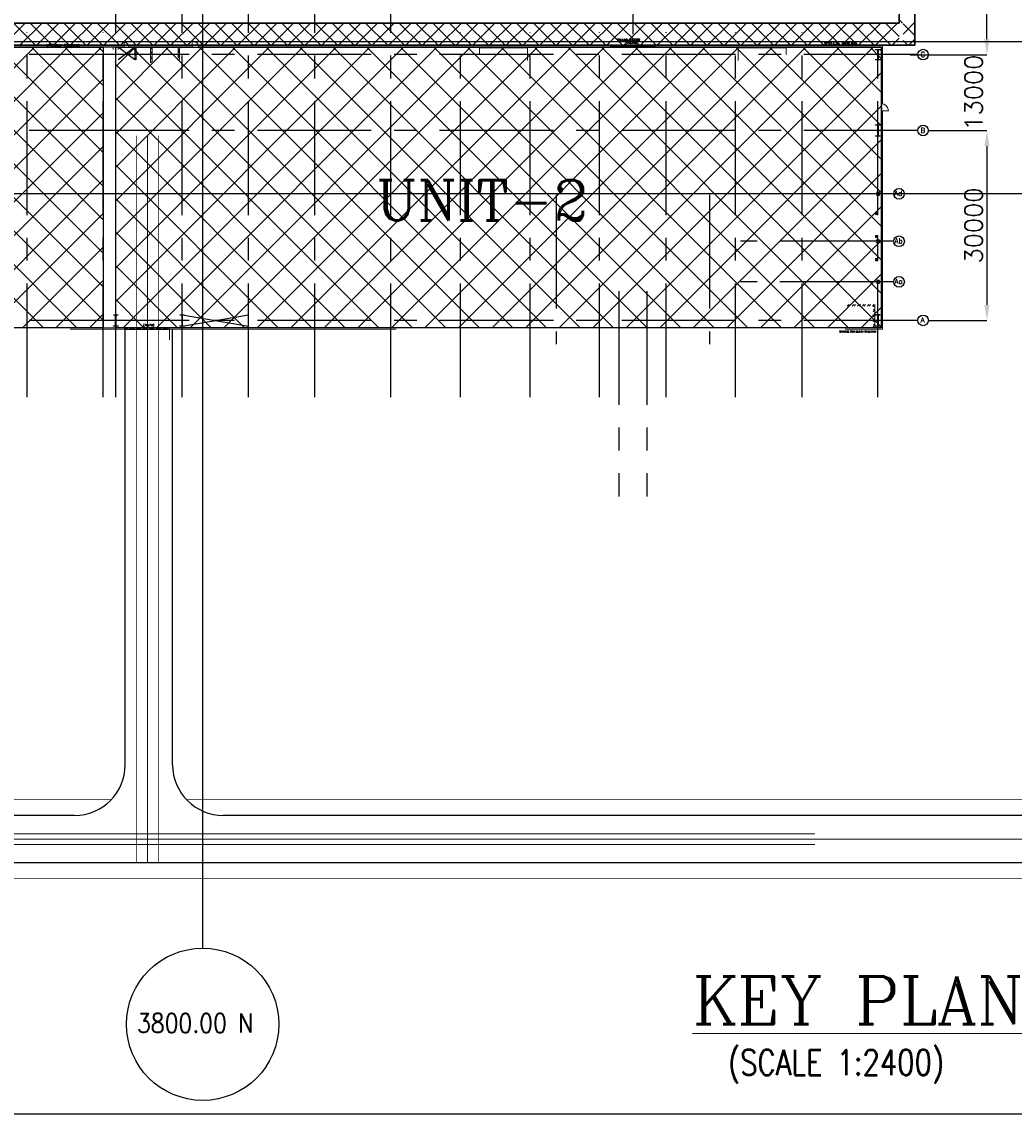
# Model space of a CAD drawing. Header units: inches. Extents: x 0 to 1544102, y 0 to 23144100.
# Tile 112 of 203: x 263736 to 283346, y 170189 to 191770. Entities that reach past the tile are written whole.
import ezdxf
from ezdxf.enums import TextEntityAlignment as Align

# ---------------------------------------------------------------- set-up
doc = ezdxf.new("R2010")
doc.units = ezdxf.units.IN
doc.header["$LTSCALE"] = 1800
doc.header["$MEASUREMENT"] = 0
for name, pattern in [('CENTER', [2, 1.25, -0.25, 0.25, -0.25]), ('CENTER2', [1.125, 0.75, -0.125, 0.125, -0.125]), ('CENTRE', [1.5, 0.75, -0.25, 0.25, -0.25]), ('CONTINOUS', [0])]:
    doc.linetypes.add(name, pattern=pattern)
doc.layers.get('0').update_dxf_attribs({"color": 253})
for name, color, linetype in [('AUX COL', 1, 'Continuous'), ('CEN', 2, 'CENTER'), ('COL', 1, 'Continuous'), ('GRID', 251, 'CENTER'), ('Road', 3, 'Continuous'), ('Road Sides', 11, 'Continuous'), ('STEEL', 231, 'Continuous')]:
    doc.layers.add(name, color=color, linetype=linetype)
for name, color, linetype, lineweight in [('CL', 8, 'CENTER', 15), ('DIM', 4, 'Continuous', 18), ('ELECTRICAL_YARD', 7, 'Continuous', 0), ('EQUIP', 8, 'Continuous', 9), ('STAIR', 2, 'Continuous', 15), ('TEXT', 3, 'Continuous', 18), ('TRENCH-TRESTLE', 6, 'Continuous', 30), ('WALL', 6, 'Continuous', 18)]:
    doc.layers.add(name, color=color, linetype=linetype, lineweight=lineweight)
doc.styles.add('HTX11', font='O8111901')
doc.styles.add('ROMANC', font='ROMANC.SHX')
doc.styles.add('ROMANS', font='romans.shx')
doc.dimstyles.new('User2400', dxfattribs={"dimscale": 175, "dimtxt": 2, "dimasz": 1.75, "dimexe": 0, "dimexo": 0, "dimgap": 0.5, "dimtad": 1, "dimdec": 0, "dimlfac": 8, "dimzin": 0, "dimdsep": 46, "dimtxsty": 'ROMANS', "dimcen": 0, "dimclrd": 1, "dimclre": 1, "dimclrt": 3, "dimadec": 0, "dimazin": 0, "dimtfac": 0.09, "dimtdec": 0, "dimtix": 1, "dimtofl": 0, "dimtmove": 0, "dimatfit": 3, "dimfxl": 1, "dimtolj": 1, "dimtzin": 0, "dimarcsym": 0})
pattern_1 = [(45, (571876.83, -287717), (-331.4563, 331.4563), []), (135, (571876.83, -287717), (-331.4563, -331.4563), [])]

# ---------------------------------------------------------------- blocks, each defined once
blk = doc.blocks.new('*D385')
at = {"layer": 'DIM', "color": 1, "lineweight": -2, "transparency": 16777216}
for p, q in [((282808, 192497), (282808, 194495)), ((281294, 192497), (282808, 192497)), ((282808, 191429), (282808, 192191)), ((281294, 191122), (282808, 191122))]:
    blk.add_line(p, q, dxfattribs=at)
at = {"layer": 'DIM', "color": 1, "transparency": 16777216}
for points in [[(282757, 192191), (282859, 192191), (282808, 192497)], [(282757, 191429), (282859, 191429), (282808, 191122)]]:
    blk.add_solid(points, dxfattribs=at)
at = {"layer": 'DIM', "color": 3, "transparency": 16777216, "insert": (282545, 193650), "char_height": 350, "attachment_point": 5, "rotation": 90, "style": 'ROMANS'}
blk.add_mtext('\\A1;11000', dxfattribs=at)
blk = doc.blocks.new('*D383')
at = {"layer": 'DIM', "color": 1, "lineweight": -2, "transparency": 16777216}
for p, q in [((281651, 189622), (282808, 189622)), ((282808, 189316), (282808, 186179)), ((281663, 185872), (282808, 185872))]:
    blk.add_line(p, q, dxfattribs=at)
at = {"layer": 'DIM', "color": 1, "transparency": 16777216}
for points in [[(282757, 189316), (282859, 189316), (282808, 189622)], [(282757, 186179), (282859, 186179), (282808, 185872)]]:
    blk.add_solid(points, dxfattribs=at)
at = {"layer": 'DIM', "color": 3, "transparency": 16777216, "insert": (282545, 187747), "char_height": 350, "attachment_point": 5, "rotation": 90, "style": 'ROMANS'}
blk.add_mtext('\\A1;30000', dxfattribs=at)
blk = doc.blocks.new('*D384')
at = {"layer": 'DIM', "color": 1, "lineweight": -2, "transparency": 16777216}
for p, q in [((282808, 191429), (282808, 191735)), ((281651, 191122), (282808, 191122)), ((282362, 189622), (282808, 189622)), ((282808, 189316), (282808, 189010))]:
    blk.add_line(p, q, dxfattribs=at)
at = {"layer": 'DIM', "color": 1, "transparency": 16777216}
for points in [[(282757, 191429), (282859, 191429), (282808, 191122)], [(282757, 189316), (282859, 189316), (282808, 189622)]]:
    blk.add_solid(points, dxfattribs=at)
at = {"layer": 'DIM', "color": 3, "transparency": 16777216, "insert": (282545, 190372), "char_height": 350, "attachment_point": 5, "rotation": 90, "style": 'ROMANS'}
blk.add_mtext('\\A1;13000', dxfattribs=at)

msp = doc.modelspace()

# ---------------------------------------------------------------- hatches: boundary and pattern name
at = {"layer": 'COL'}
h = msp.add_hatch(dxfattribs=at)
h.set_pattern_fill('ANSI31', color=8, scale=25, style=0)
h.set_pattern_definition([(45, (270807.243, 176113.5182), (-2.2097087, 2.2097087), [])])
h.paths.add_polyline_path([(280703.66, 191222.48), (280603.66, 191222.48), (280603.66, 191216.85), (280703.66, 191216.85)])
h.paths.add_polyline_path([(280656.47, 191216.85), (280650.85, 191216.85), (280650.85, 191028.1), (280656.47, 191028.1)])
h.paths.add_polyline_path([(280703.66, 191028.1), (280603.66, 191028.1), (280603.66, 191022.48), (280703.66, 191022.48)])
h = msp.add_hatch(dxfattribs=at)
h.set_pattern_fill('ANSI31', color=8, scale=25, style=0)
h.set_pattern_definition([(45, (278660.889, 186761.7475), (-2.2097087, 2.2097087), [])])
h.paths.add_polyline_path([(280607.41, 189516.23), (280699.91, 189516.23), (280699.91, 189509.98), (280607.41, 189509.98)])
h.paths.add_polyline_path([(280651.66, 189728.73), (280655.66, 189728.73), (280655.66, 189516.23), (280651.66, 189516.23)])
h.paths.add_polyline_path([(280607.41, 189734.98), (280699.91, 189734.98), (280699.91, 189728.73), (280607.41, 189728.73)])
h = msp.add_hatch(dxfattribs=at)
h.set_pattern_fill('ANSI31', color=8, scale=25, style=0)
h.set_pattern_definition([(45, (263598.389, 183011.7475), (-2.2097087, 2.2097087), [])])
h.paths.add_polyline_path([(265544.91, 185766.23), (265637.41, 185766.23), (265637.41, 185759.98), (265544.91, 185759.98)])
h.paths.add_polyline_path([(265589.16, 185978.73), (265593.16, 185978.73), (265593.16, 185766.23), (265589.16, 185766.23)])
h.paths.add_polyline_path([(265544.91, 185984.98), (265637.41, 185984.98), (265637.41, 185978.73), (265544.91, 185978.73)])
h = msp.add_hatch(dxfattribs=at)
h.set_pattern_fill('ANSI31', color=8, scale=25, style=0)
h.set_pattern_definition([(45, (264910.889, 183011.7475), (-2.2097087, 2.2097087), [])])
h.paths.add_polyline_path([(266857.41, 185766.23), (266949.91, 185766.23), (266949.91, 185759.98), (266857.41, 185759.98)])
h.paths.add_polyline_path([(266901.66, 185978.73), (266905.66, 185978.73), (266905.66, 185766.23), (266901.66, 185766.23)])
h.paths.add_polyline_path([(266857.41, 185984.98), (266949.91, 185984.98), (266949.91, 185978.73), (266857.41, 185978.73)])
h = msp.add_hatch(dxfattribs=at)
h.set_pattern_fill('ANSI31', color=8, scale=25, style=0)
h.set_pattern_definition([(45, (278660.889, 183011.7475), (-2.2097087, 2.2097087), [])])
h.paths.add_polyline_path([(280607.41, 185766.23), (280699.91, 185766.23), (280699.91, 185759.98), (280607.41, 185759.98)])
h.paths.add_polyline_path([(280651.66, 185978.73), (280655.66, 185978.73), (280655.66, 185766.23), (280651.66, 185766.23)])
h.paths.add_polyline_path([(280607.41, 185984.98), (280699.91, 185984.98), (280699.91, 185978.73), (280607.41, 185978.73)])
at = {"layer": 'EQUIP'}
h = msp.add_hatch(dxfattribs=at)
h.set_pattern_fill('ANSI31', color=8, scale=12.5, style=0)
h.set_pattern_definition([(45, (280517.4113, 187984.9799), (-1.104854, 1.104854), [])])
h.paths.add_polyline_path([(280626.79, 187978.73), (280604.91, 187978.73), (280604.91, 187963.1), (280626.79, 187963.1)])
h.paths.add_polyline_path([(280642.41, 187978.73), (280626.79, 187978.73), (280626.79, 187963.1), (280642.41, 187963.1)])
h.paths.add_polyline_path([(280648.66, 188006.85), (280642.41, 188006.85), (280642.41, 187963.1), (280648.66, 187963.1)])
h.paths.add_polyline_path([(280642.41, 188006.85), (280626.79, 188006.85), (280626.79, 187991.23), (280642.41, 187991.23)])
h.paths.add_polyline_path([(280626.79, 188006.85), (280604.91, 188006.85), (280604.91, 187991.23), (280626.79, 187991.23)])
h = msp.add_hatch(dxfattribs=at)
h.set_pattern_fill('ANSI31', color=8, scale=12.5, style=0)
h.set_pattern_definition([(45, (280517.4113, 187528.7299), (-1.104854, 1.104854), [])])
h.paths.add_polyline_path([(280626.79, 187522.48), (280604.91, 187522.48), (280604.91, 187506.85), (280626.79, 187506.85)])
h.paths.add_polyline_path([(280642.41, 187522.48), (280626.79, 187522.48), (280626.79, 187506.85), (280642.41, 187506.85)])
h.paths.add_polyline_path([(280648.66, 187550.6), (280642.41, 187550.6), (280642.41, 187506.85), (280648.66, 187506.85)])
h.paths.add_polyline_path([(280642.41, 187550.6), (280626.79, 187550.6), (280626.79, 187534.98), (280642.41, 187534.98)])
h.paths.add_polyline_path([(280626.79, 187550.6), (280604.91, 187550.6), (280604.91, 187534.98), (280626.79, 187534.98)])
h = msp.add_hatch(dxfattribs=at)
h.set_pattern_fill('ANSI31', color=8, scale=12.5, style=0)
h.set_pattern_definition([(45, (280517.4113, 187072.4799), (-1.104854, 1.104854), [])])
h.paths.add_polyline_path([(280626.79, 187066.23), (280604.91, 187066.23), (280604.91, 187050.6), (280626.79, 187050.6)])
h.paths.add_polyline_path([(280642.41, 187066.23), (280626.79, 187066.23), (280626.79, 187050.6), (280642.41, 187050.6)])
h.paths.add_polyline_path([(280648.66, 187094.35), (280642.41, 187094.35), (280642.41, 187050.6), (280648.66, 187050.6)])
h.paths.add_polyline_path([(280642.41, 187094.35), (280626.79, 187094.35), (280626.79, 187078.73), (280642.41, 187078.73)])
h.paths.add_polyline_path([(280626.79, 187094.35), (280604.91, 187094.35), (280604.91, 187078.73), (280626.79, 187078.73)])
at = {"layer": 'Road Sides', "linetype": 'ByBlock'}
h = msp.add_hatch(dxfattribs=at)
h.set_pattern_fill('ANSI37', color=4, scale=3750)
h.set_pattern_definition(pattern_1)
h.paths.add_polyline_path([(250027.41, 191267.48), (250027.41, 185727.48), (265341.16, 185727.48), (265341.16, 191267.48)])
h = msp.add_hatch(dxfattribs=at)
h.set_pattern_fill('ANSI37', color=4, scale=3750)
h.set_pattern_definition(pattern_1)
h.paths.add_polyline_path([(265591.16, 191267.48), (265591.16, 185727.48), (280717.41, 185727.48), (280717.41, 191267.48)])
at = {"layer": 'WALL', "linetype": 'Continuous'}
h = msp.add_hatch(dxfattribs=at)
h.set_pattern_fill('ANSI32', color=8, scale=187.5, angle=360, style=0)
h.set_pattern_definition([(45, (201196.53, 178869.03), (-49.718446, 49.718446), []), (45, (201229.68, 178869.03), (-49.718446, 49.718446), [])])
h.paths.add_polyline_path([(265994.91, 191267.48), (265966.16, 191267.48), (265966.16, 191122.48), (265994.91, 191122.48)])
h.paths.add_polyline_path([(265994.91, 191122.48), (265966.16, 191122.48), (265966.16, 191022.48), (265994.91, 191022.48)])
h = msp.add_hatch(dxfattribs=at)
h.set_pattern_fill('ANSI32', color=8, scale=187.5, angle=360, style=0)
h.set_pattern_definition([(45, (201131.53, 179108.925), (-49.718446, 49.718446), []), (45, (201164.68, 179108.925), (-49.718446, 49.718446), [])])
h.paths.add_polyline_path([(266279.91, 190959.98), (266308.66, 190959.98), (266308.66, 191267.48), (266279.91, 191267.48)])
h = msp.add_hatch(dxfattribs=at)
h.set_pattern_fill('ANSI32', color=8, scale=187.5, angle=360, style=0)
h.set_pattern_definition([(45, (201197.16, 178869.03), (-49.718446, 49.718446), []), (45, (201230.304, 178869.03), (-49.718446, 49.718446), [])])
h.paths.add_polyline_path([(266853.66, 191267.48), (266824.91, 191267.48), (266824.91, 191122.48), (266853.66, 191122.48)])
h.paths.add_polyline_path([(266853.66, 191122.48), (266824.91, 191122.48), (266824.91, 191051.23), (266812.41, 191051.23), (266812.41, 191022.48), (266853.66, 191022.48)])
at = {"layer": 'WALL'}
h = msp.add_hatch(dxfattribs=at)
h.set_pattern_fill('ANSI32', color=8, scale=187.5, style=0)
h.set_pattern_definition([(45, (280562.41, 186073.73), (-49.7184, 49.7184), []), (45, (280595.56, 186073.73), (-49.7184, 49.7184), [])])
h.paths.add_polyline_path([(280591.16, 185872.48), (280562.41, 185872.48), (280562.41, 185727.48), (280591.16, 185727.48)])
h.paths.add_polyline_path([(280010.74, 186184.98), (280010.74, 186156.23), (280562.41, 186156.23), (280562.41, 185872.48), (280591.16, 185872.48), (280591.16, 186184.98)])

# ---------------------------------------------------------------- linework, layer by layer
at = {"color": 8, "linetype": 'CENTRE', "ltscale": 500}
for p, q in [((267309.91, 173469.02), (267309.91, 197535.15)), ((284165.89, 188372.48), (239730.81, 188372.48))]:
    msp.add_line(p, q, dxfattribs=at)
at = {"color": 8, "linetype": 'ByBlock'}
for p, q in [((263804.22, 191747.49), (263366.72, 191309.99)), ((264007.3, 191309.99), (263569.8, 191747.49)), ((264135.68, 191747.49), (263698.18, 191309.99)), ((264338.75, 191309.99), (263901.25, 191747.49)), ((264467.13, 191747.49), (264029.63, 191309.99)), ((264670.21, 191309.99), (264232.71, 191747.49)), ((264798.59, 191747.49), (264361.09, 191309.99)), ((265001.67, 191309.99), (264564.17, 191747.49)), ((265130.05, 191747.49), (264692.55, 191309.99)), ((265333.12, 191309.99), (264895.62, 191747.49)), ((265461.5, 191747.49), (265024, 191309.99)), ((265664.58, 191309.99), (265227.08, 191747.49)), ((265792.96, 191747.49), (265355.46, 191309.99)), ((265996.04, 191309.99), (265558.54, 191747.49)), ((266124.41, 191747.49), (265686.91, 191309.99)), ((266327.49, 191309.99), (265889.99, 191747.49)), ((266455.87, 191747.49), (266018.37, 191309.99)), ((266658.95, 191309.99), (266221.45, 191747.49)), ((266787.33, 191747.49), (266349.83, 191309.99)), ((266990.4, 191309.99), (266552.9, 191747.49)), ((267118.78, 191747.49), (266681.28, 191309.99)), ((267321.86, 191309.99), (266884.36, 191747.49)), ((267450.24, 191747.49), (267012.74, 191309.99)), ((267653.32, 191309.99), (267215.82, 191747.49)), ((267781.7, 191747.49), (267344.2, 191309.99)), ((267984.77, 191309.99), (267547.27, 191747.49)), ((268113.15, 191747.49), (267675.65, 191309.99)), ((268316.23, 191309.99), (267878.73, 191747.49)), ((268444.61, 191747.49), (268007.11, 191309.99)), ((268647.69, 191309.99), (268210.19, 191747.49)), ((268776.06, 191747.49), (268338.56, 191309.99)), ((268979.14, 191309.99), (268541.64, 191747.49)), ((269107.52, 191747.49), (268670.02, 191309.99)), ((269310.6, 191309.99), (268873.1, 191747.49)), ((269438.98, 191747.49), (269001.48, 191309.99)), ((269642.05, 191309.99), (269204.55, 191747.49)), ((269770.43, 191747.49), (269332.93, 191309.99)), ((269973.51, 191309.99), (269536.01, 191747.49)), ((270101.89, 191747.49), (269664.39, 191309.99)), ((270304.97, 191309.99), (269867.47, 191747.49)), ((270433.35, 191747.49), (269995.85, 191309.99)), ((270636.42, 191309.99), (270198.92, 191747.49)), ((270764.8, 191747.49), (270327.3, 191309.99)), ((270967.88, 191309.99), (270530.38, 191747.49)), ((271096.26, 191747.49), (270658.76, 191309.99)), ((271299.34, 191309.99), (270861.84, 191747.49)), ((271427.71, 191747.49), (270990.21, 191309.99)), ((271630.79, 191309.99), (271193.29, 191747.49)), ((271759.17, 191747.49), (271321.67, 191309.99)), ((271962.25, 191309.99), (271524.75, 191747.49)), ((272090.63, 191747.49), (271653.13, 191309.99)), ((272293.71, 191309.99), (271856.21, 191747.49)), ((272422.08, 191747.49), (271984.58, 191309.99)), ((272625.16, 191309.99), (272187.66, 191747.49)), ((272753.54, 191747.49), (272316.04, 191309.99)), ((272956.62, 191309.99), (272519.12, 191747.49)), ((273085, 191747.49), (272647.5, 191309.99)), ((273288.07, 191309.99), (272850.57, 191747.49)), ((273416.45, 191747.49), (272978.95, 191309.99)), ((273619.53, 191309.99), (273182.03, 191747.49)), ((273747.91, 191747.49), (273310.41, 191309.99)), ((273950.99, 191309.99), (273513.49, 191747.49)), ((274079.37, 191747.49), (273641.87, 191309.99)), ((274282.44, 191309.99), (273844.94, 191747.49)), ((274410.82, 191747.49), (273973.32, 191309.99)), ((274613.9, 191309.99), (274176.4, 191747.49)), ((274742.28, 191747.49), (274304.78, 191309.99)), ((274945.36, 191309.99), (274507.86, 191747.49)), ((275073.73, 191747.49), (274636.23, 191309.99)), ((275276.81, 191309.99), (274839.31, 191747.49)), ((275405.19, 191747.49), (274967.69, 191309.99)), ((275608.27, 191309.99), (275170.77, 191747.49)), ((275736.65, 191747.49), (275299.15, 191309.99)), ((275939.72, 191309.99), (275502.22, 191747.49)), ((276068.1, 191747.49), (275630.6, 191309.99)), ((276271.18, 191309.99), (275833.68, 191747.49)), ((276399.56, 191747.49), (275962.06, 191309.99)), ((276602.64, 191309.99), (276165.14, 191747.49)), ((276731.02, 191747.49), (276293.52, 191309.99)), ((276934.09, 191309.99), (276496.59, 191747.49)), ((277062.47, 191747.49), (276624.97, 191309.99)), ((277265.55, 191309.99), (276828.05, 191747.49)), ((277393.93, 191747.49), (276956.43, 191309.99)), ((277597.01, 191309.99), (277159.51, 191747.49)), ((277725.38, 191747.49), (277287.88, 191309.99)), ((277928.46, 191309.99), (277490.96, 191747.49)), ((278056.84, 191747.49), (277619.34, 191309.99)), ((278259.92, 191309.99), (277822.42, 191747.49)), ((278388.3, 191747.49), (277950.8, 191309.99)), ((278591.38, 191309.99), (278153.88, 191747.49)), ((278719.75, 191747.49), (278282.25, 191309.99)), ((278922.83, 191309.99), (278485.33, 191747.49)), ((279051.21, 191747.49), (278613.71, 191309.99)), ((279254.29, 191309.99), (278816.79, 191747.49)), ((279382.67, 191747.49), (278945.17, 191309.99)), ((279585.74, 191309.99), (279148.24, 191747.49)), ((279714.12, 191747.49), (279276.62, 191309.99)), ((279917.2, 191309.99), (279479.7, 191747.49)), ((280045.58, 191747.49), (279608.08, 191309.99)), ((280248.66, 191309.99), (279811.16, 191747.49)), ((280377.03, 191747.49), (279939.53, 191309.99)), ((280580.11, 191309.99), (280142.61, 191747.49)), ((280708.49, 191747.49), (280270.99, 191309.99)), ((280911.57, 191309.99), (280474.07, 191747.49)), ((281039.95, 191747.49), (280602.45, 191309.99)), ((281072.41, 191480.6), (280805.53, 191747.49)), ((281136.98, 191747.49), (281072.41, 191812.06)), ((281384.91, 191761), (281153.66, 191529.75)), ((281384.91, 191499.56), (281153.66, 191730.81)), ((281072.41, 191448.5), (280933.9, 191309.99)), ((281384.91, 191429.54), (281265.36, 191309.99)), ((281243.03, 191309.99), (281153.66, 191399.35)), ((281243.03, 191309.99), (281243.03, 191309.99)), ((281265.36, 191309.99), (281265.36, 191309.99))]:
    msp.add_line(p, q, dxfattribs=at)
at = {"color": 8}
for p, q in [((280653.66, 189509.98), (280653.66, 189734.98)), ((265591.16, 185759.98), (265591.16, 185984.98)), ((266903.66, 185759.98), (266903.66, 185984.98)), ((280653.66, 185759.98), (280653.66, 185984.98))]:
    msp.add_line(p, q, dxfattribs=at)
at = {"color": 8, "linetype": 'CENTER2', "ltscale": 0.15}
for p, q in [((280681.79, 188372.48), (280625.54, 188372.48)), ((280653.66, 188344.35), (280653.66, 188400.6))]:
    msp.add_line(p, q, dxfattribs=at)
at = {"color": 8, "linetype": 'CENTER2', "ltscale": 0.25}
for p, q in [((280681.79, 187434.98), (280625.54, 187434.98)), ((280653.66, 187406.85), (280653.66, 187463.1)), ((280681.79, 186634.98), (280625.54, 186634.98)), ((280653.66, 186606.85), (280653.66, 186663.1))]:
    msp.add_line(p, q, dxfattribs=at)
at = {"color": 8, "linetype": 'ByBlock', "const_width": 9.38}
for points in [[(265998.29, 189523.65), (265998.29, 175153.64)], [(266216.16, 189523.65), (266216.16, 175153.73)], [(266434.04, 189523.65), (266434.04, 175153.73)]]:
    msp.add_lwpolyline(points, dxfattribs=at)
at = {"color": 8}
for centre in [(281546.2, 191122.48), (281546.2, 191122.48), (281546.2, 189622.48), (281546.2, 189622.48), (281071.2, 188372.48), (281071.2, 188372.48), (281071.2, 187434.98), (281071.2, 187434.98), (281071.2, 186634.98), (281071.2, 186634.98), (281546.2, 185872.48), (281546.2, 185872.48)]:
    msp.add_circle(centre, 105.04, dxfattribs=at)
at = {"layer": 'AUX COL', "color": 8}
for p, q in [((280677.79, 188348.85), (280677.79, 188396.1)), ((280681.79, 188348.85), (280681.79, 188396.1)), ((280678.66, 187410.35), (280678.66, 187459.6)), ((280681.79, 187410.35), (280681.79, 187459.6)), ((280678.66, 186610.35), (280678.66, 186659.6)), ((280681.79, 186610.35), (280681.79, 186659.6))]:
    msp.add_line(p, q, dxfattribs=at)
for points in [[(280622.41, 188400.6), (280684.91, 188400.6), (280684.91, 188396.1), (280622.41, 188396.1)], [(280622.41, 188348.85), (280684.91, 188348.85), (280684.91, 188344.35), (280622.41, 188344.35)], [(280622.41, 187463.1), (280684.91, 187463.1), (280684.91, 187459.6), (280622.41, 187459.6)], [(280622.41, 187410.35), (280684.91, 187410.35), (280684.91, 187406.85), (280622.41, 187406.85)], [(280622.41, 186663.1), (280684.91, 186663.1), (280684.91, 186659.6), (280622.41, 186659.6)], [(280622.41, 186610.35), (280684.91, 186610.35), (280684.91, 186606.85), (280622.41, 186606.85)]]:
    msp.add_lwpolyline(points, close=True, dxfattribs=at)
at = {"layer": 'CEN', "color": 8}
for p, q in [((265966.16, 191267.48), (265641.16, 191022.48)), ((265966.16, 191022.48), (265641.16, 191267.48)), ((280653.66, 191022.48), (280653.66, 191222.48)), ((280629.72, 191122.48), (280677.61, 191122.48)), ((280653.66, 189509.98), (280653.66, 189734.98)), ((280629.72, 189622.48), (280677.61, 189622.48)), ((274296.79, 188354.78), (274296.79, 185398.94)), ((277323.04, 188354.78), (277323.04, 185398.94)), ((275530.54, 186452.48), (275530.54, 182455.8)), ((275530.54, 186452.48), (275530.54, 182391.96)), ((276089.29, 186452.48), (276089.29, 182495.59)), ((276089.29, 186452.48), (276089.29, 182391.96)), ((265591.16, 185759.98), (265591.16, 185984.98)), ((266903.66, 185759.98), (268216.16, 185984.98)), ((266903.66, 185984.98), (268216.16, 185759.98)), ((266903.66, 185759.98), (266903.66, 185984.98)), ((280629.72, 185872.48), (280677.61, 185872.48)), ((280653.66, 185759.98), (280653.66, 185984.98))]:
    msp.add_line(p, q, dxfattribs=at)
at = {"layer": 'CL', "color": 8, "ltscale": 100}
for p, q in [((266216.16, 189523.65), (266216.16, 175153.73)), ((288434.91, 175622.48), (241966.16, 175622.48))]:
    msp.add_line(p, q, dxfattribs=at)
at = {"layer": 'COL', "color": 8}
for points in [[(280603.66, 191222.48), (280703.66, 191222.48), (280703.66, 191216.85), (280603.66, 191216.85)], [(280650.85, 191216.85), (280656.47, 191216.85), (280656.47, 191028.1), (280650.85, 191028.1)], [(280603.66, 191028.1), (280703.66, 191028.1), (280703.66, 191022.48), (280603.66, 191022.48)], [(280607.41, 189734.98), (280699.91, 189734.98), (280699.91, 189728.73), (280607.41, 189728.73)], [(280651.66, 189728.73), (280655.66, 189728.73), (280655.66, 189516.23), (280651.66, 189516.23)], [(280607.41, 189516.23), (280699.91, 189516.23), (280699.91, 189509.98), (280607.41, 189509.98)], [(265589.16, 185978.73), (265593.16, 185978.73), (265593.16, 185766.23), (265589.16, 185766.23)], [(266901.66, 185978.73), (266905.66, 185978.73), (266905.66, 185766.23), (266901.66, 185766.23)], [(280607.41, 185984.98), (280699.91, 185984.98), (280699.91, 185978.73), (280607.41, 185978.73)], [(280651.66, 185978.73), (280655.66, 185978.73), (280655.66, 185766.23), (280651.66, 185766.23)], [(265544.91, 185766.23), (265637.41, 185766.23), (265637.41, 185759.98), (265544.91, 185759.98)], [(266857.41, 185766.23), (266949.91, 185766.23), (266949.91, 185759.98), (266857.41, 185759.98)], [(280607.41, 185766.23), (280699.91, 185766.23), (280699.91, 185759.98), (280607.41, 185759.98)]]:
    msp.add_lwpolyline(points, close=True, dxfattribs=at)
at = {"layer": 'DIM', "color": 8}
for p, q in [((265778.66, 185697.48), (265778.66, 185485.84)), ((266653.66, 185697.48), (266653.66, 185485.84))]:
    msp.add_line(p, q, dxfattribs=at)
at = {"layer": 'ELECTRICAL_YARD', "color": 8, "linetype": 'CONTINOUS', "lineweight": 0}
for p, q in [((279408.78, 175727.35, 288.92), (251436.65, 175727.35, 288.92)), ((279408.78, 175517.85, 288.92), (251436.65, 175517.85, 288.92))]:
    msp.add_line(p, q, dxfattribs=at)
at = {"layer": 'EQUIP', "color": 8, "linetype": 'CENTER2'}
for points in [[(280604.91, 187991.23), (280604.91, 188006.85), (280648.66, 188006.85), (280648.66, 187963.1), (280604.91, 187963.1), (280604.91, 187978.73)], [(280604.91, 187534.98), (280604.91, 187550.6), (280648.66, 187550.6), (280648.66, 187506.85), (280604.91, 187506.85), (280604.91, 187522.48)], [(280604.91, 187078.73), (280604.91, 187094.35), (280648.66, 187094.35), (280648.66, 187050.6), (280604.91, 187050.6), (280604.91, 187066.23)]]:
    msp.add_lwpolyline(points, dxfattribs=at)
at = {"layer": 'GRID', "color": 8}
for p, q in [((269528.66, 184353.78), (269528.66, 196830.4)), ((266903.66, 184353.78), (266903.66, 196672.39)), ((268216.16, 184353.78), (268216.16, 196714.29)), ((275809.91, 195627.09), (275809.91, 191525.88)), ((265591.16, 184353.78), (265591.16, 192934.98)), ((271028.66, 184353.78), (271028.66, 192934.98)), ((263841.16, 184353.78), (263841.16, 191559.98)), ((265341.16, 184353.78), (265341.16, 191559.98)), ((272403.66, 184353.78), (272403.66, 191559.98)), ((273778.66, 184353.78), (273778.66, 191559.98)), ((275153.66, 184353.78), (275153.66, 191559.98)), ((276466.16, 184353.78), (276466.16, 191564.16)), ((277841.16, 184353.78), (277841.16, 191559.98)), ((279153.66, 184353.78), (279153.66, 191559.98)), ((280653.66, 184353.78), (280653.66, 191559.98)), ((266128.66, 191122.48), (249241.16, 191122.48)), ((281441.16, 191122.48), (264553.66, 191122.48)), ((266128.66, 189622.48), (249241.16, 189622.48)), ((281441.16, 189622.48), (264553.66, 189622.48)), ((280966.16, 188372.48), (277941.16, 188372.48)), ((280966.16, 187434.98), (277941.16, 187434.98)), ((280966.16, 186634.98), (277941.16, 186634.98)), ((266128.66, 185872.48), (249241.16, 185872.48)), ((281441.16, 185872.48), (264553.66, 185872.48))]:
    msp.add_line(p, q, dxfattribs=at)
at = {"layer": 'Road', "color": 8}
msp.add_line((286966.16, 191372.48), (243435.27, 191372.48), dxfattribs=at)
at = {"layer": 'Road', "color": 8, "ltscale": 100}
for p, q in [((265778.66, 177091.23, 0), (265778.66, 185698.73)), ((266716.16, 177091.23), (266716.16, 185698.73)), ((264778.66, 176091.23), (252216.16, 176091.23)), ((286966.16, 176091.23), (267716.16, 176091.23)), ((286966.16, 175153.73), (255653.66, 175153.73))]:
    msp.add_line(p, q, dxfattribs=at)
for centre, start, end in [((264778.66, 177091.23, 0), 270, 0), ((267716.16, 177091.23), 180, 270)]:
    msp.add_arc(centre, 1000, start, end, dxfattribs=at)
at = {"layer": 'Road Sides', "color": 161, "linetype": 'ByBlock'}
msp.add_lwpolyline([(239730.81, 205032.15), (290733.64, 205032.15), (290733.64, 170189.07), (239730.81, 170189.07)], close=True, dxfattribs=at)
at = {"layer": 'Road Sides', "color": 4, "linetype": 'ByBlock'}
for points in [[(250027.41, 191267.48), (265341.16, 191267.48), (265341.16, 185727.48), (250027.41, 185727.48)], [(265591.16, 191267.48), (280717.41, 191267.48), (280717.41, 185727.48), (265591.16, 185727.48)]]:
    msp.add_lwpolyline(points, close=True, dxfattribs=at)
at = {"layer": 'Road Sides', "color": 8, "ltscale": 100, "const_width": 12.5}
msp.add_lwpolyline([(287653.66, 191098.67), (287653.66, 177091.22, -0.41421356), (286966.16, 176403.72), (266989.98, 176403.72)], format="xyb", dxfattribs=at)
for points in [[(265504.85, 176403.72), (251489.98, 176403.72)], [(286966.16, 174841.22), (254927.47, 174841.22)]]:
    msp.add_lwpolyline(points, dxfattribs=at)
at = {"layer": 'Road Sides', "color": 161, "linetype": 'ByBlock'}
msp.add_circle((267309.91, 171964.98), 1504.04, dxfattribs=at)
at = {"layer": 'STAIR', "color": 8}
for p, q in [((272778.66, 191259.98), (273728.66, 191259.98)), ((272778.66, 191122.48), (272778.66, 191259.98)), ((273728.66, 191259.98), (273728.66, 191003.73)), ((278841.16, 191259.98), (277891.16, 191259.98)), ((277891.16, 191259.98), (277891.16, 191003.73)), ((278841.16, 191122.48), (278841.16, 191259.98))]:
    msp.add_line(p, q, dxfattribs=at)
at = {"layer": 'STEEL', "color": 8}
for p, q in [((276247.41, 191296.23), (275372.41, 191296.23)), ((275372.41, 191267.48), (275372.41, 191296.23)), ((276247.41, 191267.48), (275372.41, 191267.48)), ((276247.41, 191296.23), (276247.41, 191267.48)), ((265778.66, 185698.73), (265778.66, 185727.48))]:
    msp.add_line(p, q, dxfattribs=at)
at = {"layer": 'STEEL', "color": 8, "flags": 128}
for points in [[(275441.83, 191281.79), (275441.51, 191283.42), (275440.48, 191285.09), (275438.65, 191286.78), (275435.99, 191288.4), (275432.47, 191289.9), (275428.18, 191291.22), (275423.21, 191292.25), (275417.72, 191292.98), (275411.91, 191293.35), (275405.98, 191293.35), (275400.17, 191292.98), (275394.68, 191292.25), (275389.71, 191291.22), (275385.41, 191289.9), (275381.9, 191288.4), (275379.23, 191286.78), (275377.41, 191285.09), (275375.15, 191283.42), (275372.41, 191281.79)], [(275441.83, 191281.79), (275442.15, 191280.18), (275443.18, 191278.5), (275445.01, 191276.82), (275447.68, 191275.19), (275451.19, 191273.69), (275455.48, 191272.38), (275460.46, 191271.34), (275465.95, 191270.62), (275471.76, 191270.24), (275477.68, 191270.24), (275483.5, 191270.62), (275488.98, 191271.34), (275493.96, 191272.38), (275498.26, 191273.69), (275501.76, 191275.19), (275504.43, 191276.82), (275506.26, 191278.5), (275507.3, 191280.18), (275507.61, 191281.79)], [(275573.38, 191281.79), (275573.38, 191281.8), (275573.38, 191281.8), (275573.38, 191281.8), (275573.38, 191281.8), (275573.38, 191281.8), (275573.38, 191281.8), (275573.38, 191281.8), (275572.78, 191283.99), (275570.97, 191286.17), (275567.92, 191288.2), (275563.75, 191290), (275558.63, 191291.48), (275552.86, 191292.55), (275546.71, 191293.2), (275540.5, 191293.4), (275534.28, 191293.2), (275528.13, 191292.55), (275522.36, 191291.48), (275517.25, 191290), (275513.07, 191288.2), (275510.02, 191286.17), (275508.2, 191283.99), (275507.61, 191281.8), (275507.61, 191281.8), (275507.61, 191281.8), (275507.61, 191281.8), (275507.61, 191281.8), (275507.61, 191281.8), (275507.61, 191281.8), (275507.61, 191281.79)], [(275573.38, 191281.79), (275573.7, 191280.18), (275574.73, 191278.5), (275576.56, 191276.82), (275579.23, 191275.19), (275582.73, 191273.69), (275587.03, 191272.38), (275592.01, 191271.34), (275597.5, 191270.62), (275603.31, 191270.24), (275609.23, 191270.24), (275615.05, 191270.62), (275620.53, 191271.34), (275625.51, 191272.38), (275629.8, 191273.69), (275633.31, 191275.19), (275635.98, 191276.82), (275637.81, 191278.5), (275638.83, 191280.18), (275639.16, 191281.79)], [(275704.93, 191281.79), (275704.93, 191281.8), (275704.93, 191281.8), (275704.93, 191281.8), (275704.93, 191281.8), (275704.93, 191281.8), (275704.93, 191281.8), (275704.93, 191281.8), (275704.33, 191283.99), (275702.52, 191286.17), (275699.47, 191288.2), (275695.3, 191290), (275690.18, 191291.48), (275684.4, 191292.55), (275678.25, 191293.2), (275672.05, 191293.4), (275665.83, 191293.2), (275659.68, 191292.55), (275653.91, 191291.48), (275648.8, 191290), (275644.62, 191288.2), (275641.57, 191286.17), (275639.75, 191283.99), (275639.16, 191281.8), (275639.16, 191281.8), (275639.16, 191281.8), (275639.16, 191281.8), (275639.16, 191281.8), (275639.16, 191281.8), (275639.16, 191281.8), (275639.16, 191281.79)], [(275704.93, 191281.79), (275705.25, 191280.18), (275706.28, 191278.5), (275708.11, 191276.82), (275710.77, 191275.19), (275714.28, 191273.69), (275718.58, 191272.38), (275723.55, 191271.34), (275729.05, 191270.62), (275734.86, 191270.24), (275740.78, 191270.24), (275746.6, 191270.62), (275752.08, 191271.34), (275757.06, 191272.38), (275761.35, 191273.69), (275764.86, 191275.19), (275767.53, 191276.82), (275769.36, 191278.5), (275770.38, 191280.18), (275770.71, 191281.79)], [(275836.47, 191281.79), (275836.47, 191281.8), (275836.47, 191281.8), (275836.47, 191281.8), (275836.47, 191281.8), (275836.47, 191281.8), (275836.47, 191281.8), (275836.47, 191281.8), (275835.88, 191283.99), (275834.07, 191286.17), (275831.02, 191288.2), (275826.85, 191290), (275821.73, 191291.48), (275815.95, 191292.55), (275809.8, 191293.2), (275803.6, 191293.4), (275797.38, 191293.2), (275791.23, 191292.55), (275785.45, 191291.48), (275780.33, 191290), (275776.16, 191288.2), (275773.12, 191286.17), (275771.3, 191283.99), (275770.71, 191281.8), (275770.71, 191281.8), (275770.71, 191281.8), (275770.71, 191281.8), (275770.71, 191281.8), (275770.71, 191281.8), (275770.71, 191281.8), (275770.71, 191281.79)], [(275836.47, 191281.79), (275836.47, 191281.79), (275836.47, 191281.79), (275836.47, 191281.79), (275836.47, 191281.79), (275836.47, 191281.79), (275836.47, 191281.79), (275836.47, 191281.79), (275837.07, 191279.6), (275838.88, 191277.43), (275841.93, 191275.39), (275846.11, 191273.59), (275851.22, 191272.12), (275857.01, 191271.04), (275863.16, 191270.4), (275869.37, 191270.19), (275875.57, 191270.4), (275881.72, 191271.04), (275887.51, 191272.12), (275892.62, 191273.59), (275896.8, 191275.39), (275899.85, 191277.44), (275901.67, 191279.6), (275902.26, 191281.79)], [(275968.03, 191281.79), (275968.03, 191281.8), (275968.03, 191281.8), (275968.03, 191281.8), (275968.03, 191281.8), (275968.03, 191281.8), (275968.03, 191281.8), (275968.03, 191281.8), (275967.43, 191283.99), (275965.62, 191286.17), (275962.57, 191288.2), (275958.4, 191290), (275953.28, 191291.48), (275947.51, 191292.55), (275941.36, 191293.2), (275935.15, 191293.4), (275928.93, 191293.2), (275922.78, 191292.55), (275917.01, 191291.48), (275911.9, 191290), (275907.72, 191288.2), (275904.67, 191286.17), (275902.85, 191283.99), (275902.26, 191281.8), (275902.26, 191281.8), (275902.26, 191281.8), (275902.26, 191281.8), (275902.26, 191281.8), (275902.26, 191281.8), (275902.26, 191281.8), (275902.26, 191281.79)], [(275968.03, 191281.79), (275968.35, 191280.18), (275969.38, 191278.5), (275971.21, 191276.82), (275973.88, 191275.19), (275977.38, 191273.69), (275981.68, 191272.38), (275986.66, 191271.34), (275992.15, 191270.62), (275997.96, 191270.24), (276003.88, 191270.24), (276009.7, 191270.62), (276015.18, 191271.34), (276020.16, 191272.38), (276024.45, 191273.69), (276027.96, 191275.19), (276030.63, 191276.82), (276032.46, 191278.5), (276033.48, 191280.18), (276033.81, 191281.79)], [(276099.58, 191281.79), (276099.58, 191281.8), (276099.58, 191281.8), (276099.58, 191281.8), (276099.58, 191281.8), (276099.58, 191281.8), (276099.58, 191281.8), (276099.58, 191281.8), (276098.98, 191283.99), (276097.17, 191286.17), (276094.12, 191288.2), (276089.95, 191290), (276084.83, 191291.48), (276079.05, 191292.55), (276072.9, 191293.2), (276066.7, 191293.4), (276060.48, 191293.2), (276054.33, 191292.55), (276048.56, 191291.48), (276043.45, 191290), (276039.27, 191288.2), (276036.22, 191286.17), (276034.4, 191283.99), (276033.81, 191281.8), (276033.81, 191281.8), (276033.81, 191281.8), (276033.81, 191281.8), (276033.81, 191281.8), (276033.81, 191281.8), (276033.81, 191281.8), (276033.81, 191281.79)], [(276099.58, 191281.79), (276099.9, 191280.18), (276100.93, 191278.5), (276102.76, 191276.82), (276105.42, 191275.19), (276108.93, 191273.69), (276113.23, 191272.38), (276118.2, 191271.34), (276123.7, 191270.62), (276129.51, 191270.24), (276135.43, 191270.24), (276141.25, 191270.62), (276146.73, 191271.34), (276151.71, 191272.38), (276156, 191273.69), (276159.51, 191275.19), (276162.18, 191276.82), (276164.01, 191278.5), (276165.03, 191280.18), (276165.36, 191281.79)], [(276247.41, 191281.79), (276247.41, 191281.8), (276247.41, 191281.8), (276247.41, 191281.8), (276247.41, 191281.8), (276247.41, 191281.8), (276247.41, 191281.8), (276247.41, 191281.8), (276246.82, 191283.99), (276245.01, 191286.17), (276241.96, 191288.2), (276237.79, 191290), (276232.67, 191291.48), (276226.89, 191292.55), (276220.74, 191293.2), (276198.25, 191293.4), (276192.03, 191293.2), (276185.88, 191292.55), (276180.1, 191291.48), (276174.98, 191290), (276170.81, 191288.2), (276167.77, 191286.17), (276165.95, 191283.99), (276165.36, 191281.8), (276165.36, 191281.8), (276165.36, 191281.8), (276165.36, 191281.8), (276165.36, 191281.8), (276165.36, 191281.8), (276165.36, 191281.8), (276165.36, 191281.79)], [(265778.66, 185701.48), (265783.33, 185701.48), (265789.16, 185701.85), (265794.65, 185702.58), (265799.61, 185703.62), (265803.91, 185704.93), (265807.42, 185706.43), (265810.08, 185708.05), (265811.91, 185709.74), (265812.95, 185711.42), (265813.27, 185713.03)], [(265879.05, 185713.03), (265878.72, 185714.65), (265877.7, 185716.33), (265875.87, 185718.02), (265873.2, 185719.64), (265869.68, 185721.14), (265865.4, 185722.45), (265860.42, 185723.49), (265854.93, 185724.22), (265849.12, 185724.59), (265843.2, 185724.59), (265837.38, 185724.22), (265831.88, 185723.49), (265826.92, 185722.45), (265822.62, 185721.14), (265819.11, 185719.64), (265816.45, 185718.02), (265814.62, 185716.33), (265813.58, 185714.65), (265813.27, 185713.03)], [(265879.05, 185713.03), (265879.05, 185713.03), (265879.05, 185713.03), (265879.05, 185713.03), (265879.05, 185713.03), (265879.05, 185713.03), (265879.05, 185713.03), (265879.05, 185713.03), (265879.63, 185710.84), (265881.46, 185708.68), (265884.51, 185706.63), (265888.68, 185704.83), (265893.78, 185703.35), (265899.57, 185702.28), (265905.72, 185701.64), (265911.93, 185701.43), (265918.13, 185701.64), (265924.28, 185702.28), (265930.07, 185703.35), (265935.18, 185704.83), (265939.36, 185706.63), (265942.41, 185708.68), (265944.22, 185710.84), (265944.81, 185713.03)], [(266010.57, 185713.03), (266010.57, 185713.04), (266010.57, 185713.04), (266010.57, 185713.04), (266010.57, 185713.04), (266010.57, 185713.04), (266010.57, 185713.04), (266010.57, 185713.04), (266009.98, 185715.23), (266008.16, 185717.4), (266005.12, 185719.44), (266000.95, 185721.24), (265995.83, 185722.72), (265990.05, 185723.79), (265983.9, 185724.44), (265977.7, 185724.64), (265971.48, 185724.44), (265965.33, 185723.79), (265959.55, 185722.72), (265954.43, 185721.24), (265950.26, 185719.44), (265947.22, 185717.4), (265945.4, 185715.23), (265944.81, 185713.04), (265944.81, 185713.04), (265944.81, 185713.04), (265944.81, 185713.04), (265944.81, 185713.04), (265944.81, 185713.04), (265944.81, 185713.04), (265944.81, 185713.03)], [(266010.57, 185713.03), (266010.9, 185711.42), (266011.92, 185709.74), (266013.76, 185708.05), (266016.42, 185706.43), (266019.93, 185704.93), (266024.23, 185703.62), (266029.2, 185702.58), (266034.68, 185701.85), (266040.5, 185701.48), (266046.42, 185701.48), (266052.25, 185701.85), (266057.73, 185702.58), (266062.7, 185703.62), (266067, 185704.93), (266070.51, 185706.43), (266073.17, 185708.05), (266075, 185709.74), (266076.03, 185711.42), (266076.36, 185713.03)], [(266142.13, 185713.03), (266141.81, 185714.65), (266140.78, 185716.33), (266138.96, 185718.02), (266136.28, 185719.64), (266132.77, 185721.14), (266128.48, 185722.45), (266123.51, 185723.49), (266118.02, 185724.22), (266112.21, 185724.59), (266106.28, 185724.59), (266100.47, 185724.22), (266094.97, 185723.49), (266090.01, 185722.45), (266085.71, 185721.14), (266082.2, 185719.64), (266079.53, 185718.02), (266077.71, 185716.33), (266076.67, 185714.65), (266076.36, 185713.03)], [(266142.13, 185713.03), (266142.13, 185713.03), (266142.13, 185713.03), (266142.13, 185713.03), (266142.13, 185713.03), (266142.13, 185713.03), (266142.13, 185713.03), (266142.13, 185713.03), (266142.72, 185710.84), (266144.55, 185708.68), (266147.6, 185706.63), (266151.77, 185704.83), (266156.87, 185703.35), (266162.66, 185702.28), (266168.81, 185701.64), (266175.02, 185701.43), (266181.22, 185701.64), (266187.37, 185702.28), (266193.16, 185703.35), (266198.27, 185704.83), (266202.45, 185706.63), (266205.5, 185708.68), (266207.31, 185710.84), (266207.9, 185713.03)], [(266273.66, 185713.04), (266273.66, 185713.05), (266273.66, 185713.05), (266273.66, 185713.05), (266273.66, 185713.05), (266273.66, 185713.05), (266273.66, 185713.05), (266273.66, 185713.05), (266273.07, 185715.24), (266271.25, 185717.42), (266268.21, 185719.45), (266264.03, 185721.25), (266258.92, 185722.73), (266253.13, 185723.8), (266246.98, 185724.45), (266240.78, 185724.65), (266234.57, 185724.45), (266228.42, 185723.8), (266222.63, 185722.73), (266217.52, 185721.25), (266213.35, 185719.45), (266210.31, 185717.42), (266208.48, 185715.24), (266207.9, 185713.05), (266207.9, 185713.05), (266207.9, 185713.05), (266207.9, 185713.05), (266207.9, 185713.05), (266207.9, 185713.05), (266207.9, 185713.05), (266207.9, 185713.04)], [(266273.66, 185713.04), (266273.98, 185711.43), (266275.01, 185709.75), (266276.85, 185708.07), (266279.51, 185706.44), (266283.02, 185704.94), (266287.32, 185703.63), (266292.28, 185702.59), (266297.77, 185701.87), (266303.58, 185701.49), (266309.51, 185701.49), (266315.33, 185701.87), (266320.82, 185702.59), (266325.78, 185703.63), (266330.08, 185704.94), (266333.6, 185706.44), (266336.26, 185708.07), (266338.08, 185709.75), (266339.12, 185711.43), (266339.45, 185713.04)], [(266405.22, 185713.04), (266404.9, 185714.67), (266403.87, 185716.34), (266402.05, 185718.03), (266399.37, 185719.65), (266395.86, 185721.15), (266391.57, 185722.47), (266386.6, 185723.5), (266381.11, 185724.23), (266375.3, 185724.6), (266369.37, 185724.6), (266363.56, 185724.23), (266358.06, 185723.5), (266353.1, 185722.47), (266348.8, 185721.15), (266345.28, 185719.65), (266342.62, 185718.03), (266340.8, 185716.34), (266339.76, 185714.67), (266339.45, 185713.04)], [(266405.22, 185713.04), (266405.22, 185713.04), (266405.22, 185713.04), (266405.22, 185713.04), (266405.22, 185713.04), (266405.22, 185713.04), (266405.22, 185713.04), (266405.22, 185713.04), (266405.81, 185710.85), (266407.63, 185708.69), (266410.68, 185706.64), (266414.86, 185704.84), (266419.96, 185703.37), (266425.75, 185702.29), (266431.9, 185701.65), (266438.11, 185701.44), (266444.31, 185701.65), (266450.46, 185702.29), (266456.25, 185703.37), (266461.36, 185704.84), (266465.53, 185706.64), (266468.58, 185708.69), (266470.4, 185710.85), (266470.98, 185713.04)], [(266536.75, 185713.04), (266536.75, 185713.05), (266536.75, 185713.05), (266536.75, 185713.05), (266536.75, 185713.05), (266536.75, 185713.05), (266536.75, 185713.05), (266536.75, 185713.05), (266536.16, 185715.24), (266534.33, 185717.42), (266531.3, 185719.45), (266527.12, 185721.25), (266522.01, 185722.73), (266516.22, 185723.8), (266510.07, 185724.45), (266503.87, 185724.65), (266497.66, 185724.45), (266491.51, 185723.8), (266485.72, 185722.73), (266480.61, 185721.25), (266476.43, 185719.45), (266473.4, 185717.42), (266471.57, 185715.24), (266470.98, 185713.05), (266470.98, 185713.05), (266470.98, 185713.05), (266470.98, 185713.05), (266470.98, 185713.05), (266470.98, 185713.05), (266470.98, 185713.05), (266470.98, 185713.04)], [(266536.75, 185713.04), (266537.07, 185711.43), (266538.1, 185709.75), (266539.93, 185708.07), (266542.6, 185706.44), (266546.11, 185704.94), (266550.41, 185703.63), (266555.37, 185702.59), (266560.86, 185701.87), (266566.67, 185701.49), (266572.6, 185701.49), (266578.42, 185701.87), (266583.91, 185702.59), (266588.87, 185703.63), (266593.17, 185704.94), (266596.68, 185706.44), (266599.35, 185708.07), (266601.17, 185709.75), (266602.21, 185711.43), (266602.53, 185713.04)], [(266653.66, 185722.68), (266649.68, 185723.5), (266644.2, 185724.23), (266638.38, 185724.6), (266632.46, 185724.6), (266626.65, 185724.23), (266621.15, 185723.5), (266616.18, 185722.47), (266611.88, 185721.15), (266608.37, 185719.65), (266605.71, 185718.03), (266603.88, 185716.34), (266602.85, 185714.67), (266602.53, 185713.04)]]:
    msp.add_lwpolyline(points, dxfattribs=at)
msp.add_lwpolyline([(265778.66, 185698.73), (266653.66, 185698.73), (266653.66, 185727.48), (265778.66, 185727.48)], close=True, dxfattribs=at)
at = {"layer": 'TRENCH-TRESTLE', "color": 8, "ltscale": 100}
for p, q in [((281072.41, 195627.09), (281072.41, 191747.36)), ((281384.91, 195627.09), (281384.91, 191309.86)), ((281072.41, 191747.49), (249528.66, 191747.49)), ((281384.91, 191309.99), (249903.66, 191309.99))]:
    msp.add_line(p, q, dxfattribs=at)
at = {"layer": 'WALL', "color": 8}
for p, q in [((260934.91, 191296.23), (265759.91, 191296.23)), ((260934.91, 191267.48), (265759.91, 191267.48)), ((265541.16, 191222.48), (265541.16, 191267.48)), ((265641.16, 191222.48), (265641.16, 191267.48)), ((265759.91, 191361.23), (265759.91, 191267.48)), ((265849.14, 191296.23), (267103.66, 191296.23)), ((265853.66, 191267.48), (267103.66, 191267.48)), ((265966.16, 191022.48), (265966.16, 191267.48)), ((265994.91, 191022.48), (265994.91, 191267.48)), ((266279.91, 190959.98), (266279.91, 191267.48)), ((266308.66, 190988.73), (266308.66, 191267.48)), ((266824.91, 191051.23), (266824.91, 191267.48)), ((266853.66, 191022.48), (266853.66, 191267.48)), ((267103.66, 191392.48), (267103.66, 191267.48)), ((267225.31, 191296.23), (275372.41, 191296.23)), ((267228.66, 191267.48), (275372.41, 191267.48)), ((276247.41, 191296.23), (280746.16, 191296.23)), ((276247.41, 191267.48), (280717.41, 191267.48)), ((280717.41, 190152.7), (280717.41, 191267.48)), ((280746.16, 190149.77), (280746.16, 191296.23)), ((280717.41, 185727.48), (280717.41, 190009.98)), ((280746.16, 185698.73), (280746.16, 190009.98)), ((280591.16, 185727.48), (280591.16, 186184.98)), ((264691.56, 185698.73), (265809.91, 185698.73)), ((264694.91, 185727.48), (265809.91, 185727.48)), ((266653.66, 185727.48), (271132.41, 185727.48)), ((266653.66, 185698.73), (271132.41, 185698.73)), ((280004.06, 185698.73), (280746.16, 185698.73)), ((280007.41, 185727.48), (280717.41, 185727.48))]:
    msp.add_line(p, q, dxfattribs=at)
at = {"layer": 'WALL', "color": 8, "flags": 128}
msp.add_lwpolyline([(280717.41, 190152.7, -0.414209), (280860.13, 190009.98)], format="xyb", dxfattribs=at)
msp.add_lwpolyline([(280717.41, 190009.98), (280860.13, 190009.98)], dxfattribs=at)
at = {"layer": 'WALL', "color": 8}
for centre, radius in [((265759.91, 191267.48), 93.75), ((267103.66, 191267.48), 125)]:
    msp.add_arc(centre, radius, 0, 90, dxfattribs=at)

# ---------------------------------------------------------------- texts
at = {"layer": 'TEXT', "color": 8}
for s, height, style, p in [('ROLLING SHUTTER', 37.5, 'ROMANS', (275501.52, 191395.38)), ('(7Mx7M)', 37.5, 'ROMANS', (275668.8, 191333.73)), ('C', 100, 'ROMANC', (281496.49, 191075.47)), ('B', 100, 'ROMANC', (281496.49, 189575.47)), ('Ad', 100, 'ROMANC', (280977.64, 188330.82)), ('Ab', 100, 'ROMANC', (280982.61, 187393.32)), ('Aa', 100, 'ROMANC', (280982.61, 186593.32)), ('A', 100, 'ROMANC', (281498.58, 185830.82)), ('(7Mx7M)', 37.5, 'ROMANS', (266136.63, 185759.88))]:
    msp.add_text(s, height=height, dxfattribs=dict(at, style=style)).set_placement(p)
at = {"layer": 'TEXT', "color": 8, "linetype": 'Continuous', "style": 'HTX11'}
msp.add_text('FPD', height=37.5, rotation=270, dxfattribs=at).set_placement((280717.58, 190126.58))
at = {"layer": 'TEXT', "color": 3, "style": 'ROMANC'}
for s, height, p in [('UNIT-2', 793.8, (272831.54, 188641.69)), ('%%UKEY PLAN', 937.5, (280264, 172906.52))]:
    msp.add_text(s, height=height, dxfattribs=at).set_placement(p, align=Align.TOP_CENTER)
at = {"layer": 'TEXT', "color": 8, "style": 'ROMANS', "width": 0.8}
msp.add_text('STAIRCASE FROM EL:0.0M TO EL:17.0M', height=31.25, dxfattribs=at).set_placement((279893.71, 185635.96))
at = {"layer": 'TEXT', "color": 3, "style": 'ROMANS', "width": 0.85}
msp.add_text('3800.00 N', height=375, dxfattribs=at).set_placement((266012.54, 171799.98))
at = {"layer": 'TEXT', "style": 'ROMANS', "width": 0.8}
msp.add_text('(SCALE 1:2400)', height=500, dxfattribs=at).set_placement((277691.49, 170961.83))
at = {"layer": 'TEXT', "color": 8, "char_height": 60, "width": 652.0708, "attachment_point": 1, "style": 'ROMANS'}
for insert in [(264219.23, 191327.48), (279588.27, 191379.48)]:
    msp.add_mtext('{\\W0.8;VERTICAL BRACING}', dxfattribs=dict(at, insert=insert))

# ---------------------------------------------------------------- dimensions: what is measured, and where the dimension line sits
at = {"layer": 'DIM'}
dim = msp.add_linear_dim(base=(282807.75, 192497.48), p1=(281293.71, 191122.48), p2=(281293.71, 192497.48), angle=90, dimstyle='User2400', dxfattribs=at)
dim.commit()
dim.dimension.update_dxf_attribs({"geometry": '*D385', "text_midpoint": (282807.75, 193649.56), "dimtype": 160})
dim = msp.add_linear_dim(base=(282807.75, 189622.48), p1=(281651.25, 191122.48), p2=(282362.25, 189622.48), angle=90, text='13000', dimstyle='User2400', dxfattribs=at)
dim.commit()
dim.dimension.update_dxf_attribs({"geometry": '*D384', "text_midpoint": (282545.25, 190372.48)})
dim = msp.add_linear_dim(base=(282807.75, 185872.48), p1=(281651.25, 189622.48), p2=(281663.06, 185872.48), angle=90, dimstyle='User2400', dxfattribs=at)
dim.commit()
dim.dimension.update_dxf_attribs({"geometry": '*D383', "text_midpoint": (282545.25, 187747.48)})

doc.saveas('drawing.dxf')
